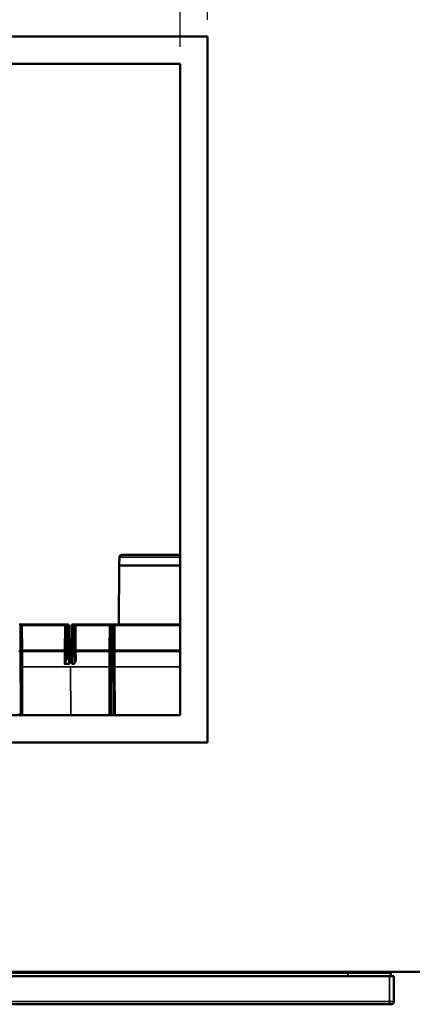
# Model space of a CAD drawing. Header units: inches. Extents: x 0 to 234, y 0 to 165.
# Tile 57 of 85: x 69 to 84, y 105 to 141. Entities that reach past the tile are written whole.
import ezdxf

# ---------------------------------------------------------------- set-up
doc = ezdxf.new("R2010")
doc.units = ezdxf.units.IN
doc.header["$LTSCALE"] = 10
doc.header["$MEASUREMENT"] = 0
for name, color, linetype, lineweight in [('Dimension (ANSI)', 7, 'Continuous', 25), ('Visible (ANSI)', 7, 'Continuous', 50), ('Visible Narrow (ANSI)', 7, 'Continuous', 35)]:
    doc.layers.add(name, color=color, linetype=linetype, lineweight=lineweight)
doc.styles.add('Note Text (ANSI)', font='arial.ttf')
doc.dimstyles.new('Default (ANSI)', dxfattribs={"dimscale": 10, "dimtxt": 0.12, "dimasz": 0.098425, "dimexe": 0.125, "dimexo": 0.0625, "dimgap": 0.031496, "dimtad": 0, "dimtih": 1, "dimtoh": 1, "dimrnd": 1e-08, "dimzin": 4, "dimdsep": 46, "dimtxsty": 'Note Text (ANSI)', "dimcen": 0.09, "dimdle": 0.393701, "dimclrd": 256, "dimclre": 256, "dimclrt": 256, "dimadec": 0, "dimazin": 1, "dimtfac": 1, "dimtofl": 0, "dimtmove": 0, "dimatfit": 3, "dimfxl": 1, "dimtolj": 1, "dimtzin": 4, "dimlwd": -1, "dimlwe": -1, "dimarcsym": 0})

# ---------------------------------------------------------------- blocks, each defined once
blk = doc.blocks.new('*D7')
at = {"layer": 'Defpoints', "color": 0, "transparency": 16777216}
for p in [(75.341, 143.134), (51.341, 139.197), (75.341, 139.197)]:
    blk.add_point(p, dxfattribs=at)
at = {"layer": 'Dimension (ANSI)', "transparency": 16777216}
for p, q in [((51.341, 139.822), (51.341, 144.384)), ((75.341, 139.822), (75.341, 144.384)), ((52.325, 143.134), (61.86, 143.134)), ((74.356, 143.134), (64.822, 143.134))]:
    blk.add_line(p, q, dxfattribs=at)
for points in [[(52.325, 143.298), (52.325, 142.97), (51.341, 143.134)], [(74.356, 143.298), (74.356, 142.97), (75.341, 143.134)]]:
    blk.add_solid(points, dxfattribs=at)
at = {"layer": 'Dimension (ANSI)', "transparency": 16777216, "insert": (62.175, 143.736), "char_height": 1.2, "attachment_point": 1, "style": 'Note Text (ANSI)'}
blk.add_mtext('\\A1;\\fArial|b0|i0;24"', dxfattribs=at)
blk = doc.blocks.new('*D8')
at = {"layer": 'Defpoints', "color": 0, "transparency": 16777216}
for p in [(76.341, 147.613), (50.341, 140.197), (76.341, 140.197)]:
    blk.add_point(p, dxfattribs=at)
at = {"layer": 'Dimension (ANSI)', "transparency": 16777216}
for p, q in [((50.341, 140.822), (50.341, 148.863)), ((76.341, 140.822), (76.341, 148.863)), ((51.325, 147.613), (61.86, 147.613)), ((75.356, 147.613), (64.822, 147.613))]:
    blk.add_line(p, q, dxfattribs=at)
for points in [[(51.325, 147.777), (51.325, 147.449), (50.341, 147.613)], [(75.356, 147.777), (75.356, 147.449), (76.341, 147.613)]]:
    blk.add_solid(points, dxfattribs=at)
at = {"layer": 'Dimension (ANSI)', "transparency": 16777216, "insert": (62.175, 148.226), "char_height": 1.2, "attachment_point": 1, "style": 'Note Text (ANSI)'}
blk.add_mtext('\\A1;\\fArial|b0|i0;26"', dxfattribs=at)

msp = doc.modelspace()

# ---------------------------------------------------------------- linework, layer by layer
at = {"layer": 'Visible (ANSI)'}
for p, q in [((50.341, 140.197), (76.341, 140.197)), ((76.341, 140.197), (76.341, 114.197)), ((75.341, 139.197), (51.341, 139.197)), ((75.341, 115.197), (75.341, 139.197)), ((73.096, 121.026), (73.085, 120.709)), ((73.175, 121.102), (75.341, 121.102)), ((73.085, 120.709), (73.078, 118.581)), ((73.085, 120.709), (75.341, 120.709)), ((69.443, 118.543), (69.403, 118.543)), ((69.522, 118.543), (69.443, 118.543)), ((69.483, 118.504), (69.487, 117.563)), ((71.083, 118.543), (69.522, 118.543)), ((71.162, 118.543), (71.083, 118.543)), ((71.114, 117.568), (71.122, 118.504)), ((71.202, 118.543), (71.162, 118.543)), ((71.241, 118.504), (71.249, 117.568)), ((71.327, 117.568), (71.336, 118.506)), ((71.416, 118.543), (71.374, 118.543)), ((72.73, 118.543), (71.416, 118.543)), ((71.454, 118.506), (71.463, 117.568)), ((72.809, 118.543), (72.73, 118.543)), ((72.765, 117.563), (72.77, 118.504)), ((72.849, 118.543), (72.809, 118.543)), ((72.927, 118.543), (72.849, 118.543)), ((72.888, 118.504), (72.892, 117.563)), ((75.341, 118.543), (72.927, 118.543)), ((69.497, 115.236), (69.487, 117.563)), ((71.075, 117.559), (69.526, 117.559)), ((71.114, 117.568), (71.112, 117.299)), ((71.252, 117.299), (71.249, 117.568)), ((71.327, 117.559), (71.289, 117.559)), ((71.327, 117.568), (71.324, 117.212)), ((71.465, 117.294), (71.463, 117.568)), ((72.726, 117.559), (71.5, 117.559)), ((72.765, 117.563), (72.755, 115.236)), ((72.902, 115.236), (72.892, 117.563)), ((75.341, 117.559), (72.931, 117.559)), ((71.254, 117.092), (71.082, 117.092)), ((71.418, 117.092), (71.361, 117.092)), ((51.341, 115.197), (75.341, 115.197)), ((76.341, 114.197), (50.341, 114.197)), ((105.648, 105.748), (21.03, 105.748)), ((43.99, 105.583), (83.045, 105.583)), ((81.51, 105.709), (64.522, 105.709)), ((69.541, 105.709), (69.541, 105.748)), ((69.869, 105.748), (69.869, 105.709)), ((72.849, 105.709), (72.849, 105.748)), ((73.085, 105.709), (73.085, 105.748)), ((76.392, 105.709), (76.392, 105.748)), ((76.628, 105.709), (76.628, 105.748)), ((79.935, 105.709), (79.935, 105.748)), ((80.171, 105.709), (80.171, 105.748)), ((81.51, 105.709), (83.085, 105.709)), ((82.219, 105.709), (82.219, 105.748)), ((82.455, 105.709), (82.455, 105.748)), ((83.045, 105.583), (83.203, 105.583)), ((83.085, 105.709), (83.083, 105.583)), ((83.203, 104.646), (83.203, 105.583)), ((43.99, 104.547), (83.045, 104.547)), ((83.104, 104.547), (83.045, 104.547))]:
    msp.add_line(p, q, dxfattribs=at)
for centre, radius, start, end in [((73.175, 121.024), 0.0787, 90, 178), ((69.443, 118.504), 0.0394, 0.25, 90), ((71.162, 118.504), 0.0394, 90, 179.5), ((71.202, 118.504), 0.0394, 0.5, 90), ((71.374, 118.505), 0.0382, 90, 179.5), ((71.416, 118.505), 0.0382, 0.5, 90), ((72.809, 118.504), 0.0394, 90, 179.75), ((72.849, 118.504), 0.0394, 0.25, 90), ((73.04, 118.582), 0.0382, 270, 321.1824), ((73.04, 118.582), 0.0382, 342.2481, 359.821), ((69.526, 117.599), 0.0394, 180.25, 270), ((71.075, 117.599), 0.0394, 270, 359.5), ((71.289, 117.599), 0.0394, 180.5, 270), ((71.5, 117.597), 0.0382, 180.5, 270), ((72.726, 117.599), 0.0394, 270, 359.75), ((72.931, 117.599), 0.0394, 180.25, 270), ((69.536, 115.236), 0.0394, 180.25, 189.6763), ((72.716, 115.236), 0.0394, 350.2387, 359.75), ((72.942, 115.236), 0.0394, 180.25, 189.7613), ((83.104, 104.646), 0.0984, 270, 0)]:
    msp.add_arc(centre, radius, start, end, dxfattribs=at)
for points, knots in [([(69.443, 118.543), (69.449, 118.543), (69.455, 118.542), (69.46, 118.54), (69.462, 118.539), (69.464, 118.538), (69.466, 118.537), (69.47, 118.534), (69.473, 118.532), (69.475, 118.529), (69.476, 118.528), (69.477, 118.527), (69.478, 118.526), (69.481, 118.523), (69.483, 118.521), (69.484, 118.519), (69.486, 118.517), (69.487, 118.516), (69.489, 118.515), (69.491, 118.513), (69.494, 118.512), (69.497, 118.511), (69.501, 118.51), (69.505, 118.509), (69.509, 118.509), (69.513, 118.509), (69.518, 118.508), (69.522, 118.508)], [-0.2992589, -0.2992589, -0.2992589, -0.2992589, -0.2782458, -0.2782458, -0.2782458, -0.2690478, -0.2690478, -0.2690478, -0.2498132, -0.2498132, -0.2498132, -0.2391536, -0.2391536, -0.2391536, -0.2092594, -0.2092594, -0.2092594, -0.1793652, -0.1793652, -0.1793652, -0.1272296, -0.1272296, -0.1272296, -0.0597884, -0.0597884, -0.0597884, 0, 0, 0, 0]), ([(71.134, 118.533), (71.135, 118.534), (71.139, 118.537), (71.144, 118.539), (71.147, 118.541)], [-0.03902747, -0.03902747, -0.03902747, -0.03902747, -0.02989432, -0.01741937, -0.01741937, -0.01741937, -0.01741937]), ([(71.361, 117.092), (71.36, 117.092), (71.359, 117.093), (71.357, 117.093), (71.356, 117.094), (71.354, 117.096), (71.352, 117.098), (71.343, 117.11), (71.338, 117.125), (71.328, 117.161), (71.324, 117.189), (71.324, 117.212)], [0, 0, 0, 0, 0.0084264, 0.0084264, 0.0168528, 0.0168528, 0.0337056, 0.0337056, 0.1359386, 0.1359386, 0.3272473, 0.3272473, 0.3272473, 0.3272473]), ([(71.082, 117.092), (71.08, 117.092), (71.078, 117.093), (71.075, 117.094), (71.074, 117.094), (71.072, 117.095), (71.072, 117.096), (71.071, 117.096), (71.071, 117.096), (71.071, 117.096)], [-0.03192236, -0.03192236, -0.03192236, -0.03192236, -0.01506606, -0.01506606, -0.00732434, -0.00732434, 0, 0, 0.00013176, 0.00013176, 0.00013176, 0.00013176]), ([(71.265, 117.096), (71.265, 117.096), (71.265, 117.096), (71.263, 117.095), (71.261, 117.094), (71.258, 117.093), (71.257, 117.093), (71.254, 117.092), (71.254, 117.092), (71.254, 117.092)], [-0.03374562, -0.03374562, -0.03374562, -0.03374562, -0.033444, -0.033444, -0.01658471, -0.01658471, -0.00341418, -0.00341418, 0, 0, 0, 0]), ([(71.418, 117.092), (71.418, 117.092), (71.418, 117.092), (71.418, 117.092), (71.42, 117.092), (71.421, 117.093), (71.423, 117.093), (71.423, 117.093), (71.423, 117.093), (71.423, 117.093), (71.424, 117.093), (71.425, 117.094), (71.426, 117.094), (71.426, 117.094), (71.426, 117.095), (71.427, 117.095), (71.427, 117.095), (71.428, 117.096), (71.428, 117.096)], [0, 0, 0, 0, 0.00125038, 0.00125038, 0.00125038, 0.01316406, 0.01316406, 0.01316406, 0.01501457, 0.01501457, 0.01501457, 0.02202023, 0.02202023, 0.02202023, 0.0243088, 0.0243088, 0.0243088, 0.03020533, 0.03020533, 0.03020533, 0.03020533]), ([(69.512, 115.202), (69.511, 115.202), (69.511, 115.203), (69.51, 115.203), (69.507, 115.206), (69.505, 115.209), (69.503, 115.212), (69.499, 115.219), (69.498, 115.226), (69.497, 115.23)], [0.0516919, 0.0516919, 0.0516919, 0.0516919, 0.0575884, 0.0575884, 0.0575884, 0.0948698, 0.0948698, 0.0948698, 0.1679448, 0.1679448, 0.1679448, 0.1679448]), ([(69.529, 115.197), (69.526, 115.197), (69.523, 115.197), (69.517, 115.199), (69.514, 115.2), (69.512, 115.202)], [-0.05127262, -0.05127262, -0.05127262, -0.05127262, -0.02564939, -0.02564939, -0.00000988, -0.00000988, -0.00000988, -0.00000988]), ([(72.755, 115.23), (72.754, 115.228), (72.754, 115.226), (72.753, 115.223), (72.752, 115.216), (72.748, 115.207), (72.742, 115.198), (72.742, 115.198), (72.741, 115.197), (72.741, 115.197)], [0, 0, 0, 0, 0.01511522, 0.01511522, 0.01511522, 0.05703181, 0.05703181, 0.05703181, 0.05917925, 0.05917925, 0.05917925, 0.05917925]), ([(72.917, 115.197), (72.914, 115.2), (72.912, 115.204), (72.91, 115.208), (72.905, 115.218), (72.903, 115.226), (72.903, 115.23)], [0.14959382, 0.14959382, 0.14959382, 0.14959382, 0.16683904, 0.16683904, 0.16683904, 0.21038412, 0.21038412, 0.21038412, 0.21038412])]:
    msp.add_open_spline(points, degree=3, knots=knots, dxfattribs=at)
msp.add_open_spline([(71.147, 118.541), (71.151, 118.542), (71.156, 118.543), (71.161, 118.543)], degree=3, dxfattribs=at)
at = {"layer": 'Visible Narrow (ANSI)'}
for p, q in [((75.341, 121.026), (73.096, 121.026)), ((69.447, 117.563), (69.443, 118.543)), ((69.522, 118.508), (69.522, 118.543)), ((69.522, 118.508), (71.083, 118.508)), ((69.526, 117.598), (69.522, 118.504)), ((71.083, 118.505), (71.075, 117.598)), ((71.083, 118.508), (71.083, 118.543)), ((71.162, 118.543), (71.154, 117.568)), ((71.21, 117.568), (71.202, 118.543)), ((71.374, 118.543), (71.366, 117.568)), ((71.424, 117.568), (71.416, 118.543)), ((71.488, 118.518), (71.488, 118.518)), ((71.493, 118.505), (71.493, 118.504)), ((71.5, 117.598), (71.493, 118.504)), ((71.493, 118.504), (72.73, 118.504)), ((72.73, 118.504), (72.726, 117.598)), ((72.73, 118.543), (72.73, 118.504)), ((72.809, 118.543), (72.805, 117.563)), ((72.853, 117.563), (72.849, 118.543)), ((72.927, 118.504), (72.927, 118.543)), ((72.927, 118.504), (75.341, 118.504)), ((72.931, 117.598), (72.927, 118.504)), ((73.078, 118.581), (73.078, 118.581)), ((69.399, 117.563), (69.447, 117.563)), ((69.447, 117.563), (69.457, 115.236)), ((71.075, 117.598), (69.526, 117.598)), ((69.526, 117.598), (69.526, 117.559)), ((69.526, 117.559), (69.529, 116.979)), ((71.071, 117.096), (71.075, 117.559)), ((71.075, 117.559), (71.075, 117.598)), ((71.151, 117.299), (71.154, 117.568)), ((71.154, 117.568), (71.21, 117.568)), ((71.21, 117.568), (71.212, 117.299)), ((71.289, 117.559), (71.292, 117.207)), ((71.361, 117.092), (71.366, 117.568)), ((71.366, 117.568), (71.424, 117.568)), ((71.424, 117.568), (71.428, 117.096)), ((71.5, 117.559), (71.5, 117.598)), ((72.726, 117.598), (71.5, 117.598)), ((71.5, 117.559), (71.503, 117.275)), ((72.724, 116.979), (72.726, 117.559)), ((72.726, 117.598), (72.726, 117.559)), ((72.795, 115.236), (72.805, 117.563)), ((72.805, 117.563), (72.853, 117.563)), ((72.853, 117.563), (72.863, 115.236)), ((75.341, 117.598), (72.931, 117.598)), ((72.931, 117.559), (72.931, 117.598)), ((72.931, 117.559), (72.934, 116.979)), ((69.536, 115.197), (69.529, 116.979)), ((69.529, 116.979), (71.294, 116.979)), ((71.309, 115.197), (71.294, 116.979)), ((71.294, 116.979), (72.724, 116.979)), ((72.724, 116.979), (72.716, 115.197)), ((72.942, 115.197), (72.934, 116.979)), ((72.934, 116.979), (75.341, 116.979)), ((69.457, 115.236), (69.389, 115.236)), ((69.457, 115.236), (69.457, 115.197)), ((81.51, 105.709), (81.51, 105.583)), ((83.045, 105.583), (83.045, 104.646)), ((83.045, 104.646), (43.99, 104.646)), ((83.045, 104.547), (83.045, 104.646)), ((83.045, 104.646), (83.203, 104.646))]:
    msp.add_line(p, q, dxfattribs=at)
for centre, start, end in [((69.443, 118.504), 0.25, 3.1038), ((71.162, 118.504), 176.8962, 179.5), ((72.716, 115.236), 329.8556, 359.75), ((72.942, 115.236), 180.25, 210.1444)]:
    msp.add_arc(centre, 0.0787, start, end, dxfattribs=at)
for centre, major_axis, ratio, start_param, end_param in [((69.522, 118.504), (-0.0394, -0.0002), 0.004363, 0, 1.570777), ((71.083, 118.505), (0.0394, -0.0003), 0.004363, 4.712427, 6.283185), ((71.493, 118.506), (-0.0382, -0.0003), 0.023821, 0, 1.570588), ((71.493, 118.504), (-0.0382, -0.0003), 0.004363, 0, 1.570758), ((72.73, 118.504), (0.0394, 0.0002), 0.004363, 6.283147, 7.853925), ((72.927, 118.504), (0.0394, -0.0002), 0.004363, 1.570853, 3.141631), ((73.04, 118.582), (0, -0.0382), 0.999982, 0, 1.567671), ((69.447, 117.563), (0.0394, 0.0002), 0.004363, 0, 1.570777), ((69.526, 117.599), (-0.0394, -0.0002), 0.004363, 0, 1.570777), ((71.075, 117.599), (0.0394, -0.0003), 0.004363, 4.712427, 6.283185), ((71.154, 117.567), (-0.0394, 0.0003), 0.008726, 4.712465, 6.283185), ((71.21, 117.567), (0.0394, 0.0003), 0.008726, 0, 1.57072), ((71.366, 117.567), (-0.0382, 0.0003), 0.008726, 4.712465, 6.283185), ((71.424, 117.567), (0.0382, 0.0003), 0.008726, 0, 1.57072), ((71.5, 117.599), (-0.0382, -0.0003), 0.004363, 0.000001, 1.570758), ((72.726, 117.599), (0.0394, -0.0002), 0.004363, 4.712408, 6.283185), ((72.805, 117.563), (-0.0394, 0.0002), 0.004363, 4.712408, 6.283185), ((72.853, 117.563), (0.0394, 0.0002), 0.004363, 0, 1.570777), ((72.931, 117.599), (-0.0394, -0.0002), 0.004363, 0, 1.570777), ((71.151, 117.298), (-0.0394, 0.0003), 0.008726, 4.712466, 6.283188), ((71.212, 117.298), (0.0394, 0.0003), 0.008726, 0, 1.57072), ((71.226, 117.205), (-0.038, -0.0101), 0.008433, 3.662991, 4.710144), ((71.292, 117.223), (0.0394, 0.0003), 0.403729, 3.717286, 4.708866), ((71.503, 117.295), (-0.0382, -0.0003), 0.51885, 0, 1.566268), ((69.529, 116.98), (-0.0394, -0.0002), 0.017452, 0, 1.57072), ((72.724, 116.98), (0.0394, -0.0002), 0.017452, 4.712465, 6.283185), ((72.934, 116.98), (-0.0394, -0.0002), 0.017452, 0, 1.57072), ((69.457, 115.236), (-0.0394, 0.0002), 0.004363, 1.570853, 2.72658), ((69.529, 115.236), (0, 0.0394), 0.915094, 1.576549, 2.636465), ((69.457, 115.236), (-0.0394, 0.0002), 0.004363, 2.72658, 3.141631), ((72.795, 115.236), (-0.0394, 0.0002), 0.004363, 4.712408, 6.283185), ((72.863, 115.236), (0.0394, 0.0002), 0.004363, 0, 1.570777)]:
    msp.add_ellipse(centre, major_axis=major_axis, ratio=ratio, start_param=start_param, end_param=end_param, dxfattribs=at)
for points, knots in [([(71.083, 118.508), (71.085, 118.508), (71.089, 118.508), (71.096, 118.509), (71.101, 118.51), (71.107, 118.511), (71.112, 118.512), (71.116, 118.514), (71.121, 118.518), (71.126, 118.524), (71.131, 118.531), (71.134, 118.533)], [-0.2989432, -0.2989432, -0.2989432, -0.2989432, -0.2690489, -0.2391545, -0.2092602, -0.1793659, -0.1494716, -0.1195773, -0.089683, -0.0597886, -0.0390275, -0.0390275, -0.0390275, -0.0390275]), ([(71.493, 118.505), (71.492, 118.51), (71.489, 118.517), (71.481, 118.525), (71.474, 118.53), (71.465, 118.534), (71.453, 118.539), (71.437, 118.542), (71.423, 118.543), (71.416, 118.543), (71.416, 118.543), (71.416, 118.543)], [0, 0, 0, 0, 0.0735897, 0.1103845, 0.1471794, 0.1839742, 0.220769, 0.2943587, 0.3679484, 0.3679484, 0.3687836, 0.3687836, 0.3687836, 0.3687836]), ([(73.079, 118.543), (73.079, 118.552), (73.079, 118.572), (73.078, 118.581), (73.078, 118.581)], [-0.2026175, -0.2026175, -0.2026175, -0.2026175, -0.1302378, 0, 0, 0, 0]), ([(71.112, 117.299), (71.112, 117.26), (71.105, 117.209), (71.093, 117.146), (71.086, 117.121), (71.079, 117.103), (71.074, 117.097), (71.071, 117.096)], [-0.5960332, -0.5960332, -0.5960332, -0.5960332, -0.2554428, -0.1702952, -0.0851476, -0.0425738, 0, 0, 0, 0]), ([(71.082, 117.092), (71.084, 117.093), (71.089, 117.098), (71.1, 117.112), (71.114, 117.137), (71.139, 117.199), (71.151, 117.254), (71.151, 117.299)], [0.0320706, 0.0320706, 0.0320706, 0.0320706, 0.0425738, 0.0851476, 0.1702952, 0.2554428, 0.5960332, 0.5960332, 0.5960332, 0.5960332]), ([(71.226, 117.205), (71.229, 117.193), (71.233, 117.175), (71.238, 117.151), (71.241, 117.133), (71.244, 117.118), (71.247, 117.106), (71.25, 117.098), (71.252, 117.094), (71.254, 117.092)], [0, 0, 0, 0, 0.0938529, 0.1407793, 0.1877058, 0.2346322, 0.2580954, 0.2815587, 0.2965593, 0.2965593, 0.2965593, 0.2965593]), ([(71.265, 117.096), (71.263, 117.096), (71.261, 117.096), (71.257, 117.096), (71.257, 117.1), (71.259, 117.109), (71.26, 117.121), (71.261, 117.137), (71.261, 117.156), (71.262, 117.181), (71.261, 117.201), (71.259, 117.214)], [-0.3284851, -0.3284851, -0.3284851, -0.3284851, -0.3108877, -0.3050219, -0.2815587, -0.2580954, -0.2346322, -0.1877058, -0.1407793, -0.0938529, 0, 0, 0, 0]), ([(71.265, 117.096), (71.268, 117.1), (71.272, 117.109), (71.28, 117.129), (71.289, 117.163), (71.292, 117.191), (71.292, 117.207)], [-0.3254329, -0.3254329, -0.3254329, -0.3254329, -0.290937, -0.2424475, -0.1454685, 0, 0, 0, 0]), ([(71.418, 117.092), (71.42, 117.091), (71.425, 117.088), (71.438, 117.09), (71.452, 117.104), (71.466, 117.127), (71.491, 117.187), (71.503, 117.237), (71.503, 117.275)], [1.4084053, 1.4084053, 1.4084053, 1.4084053, 1.4308671, 1.4533289, 1.4982525, 1.5880996, 1.6779468, 2.0373356, 2.0373356, 2.0373356, 2.0373356]), ([(71.465, 117.294), (71.465, 117.254), (71.459, 117.2), (71.447, 117.137), (71.44, 117.112), (71.433, 117.098), (71.429, 117.096), (71.428, 117.096)], [-2.0373356, -2.0373356, -2.0373356, -2.0373356, -1.6779468, -1.5880996, -1.4982525, -1.4533289, -1.4383691, -1.4383691, -1.4383691, -1.4383691])]:
    msp.add_open_spline(points, degree=3, knots=knots, dxfattribs=at)
for points in [[(71.478, 118.527), (71.478, 118.528), (71.477, 118.528), (71.477, 118.528)], [(71.212, 117.299), (71.213, 117.267), (71.218, 117.236), (71.226, 117.205)], [(71.259, 117.214), (71.255, 117.243), (71.252, 117.271), (71.252, 117.299)]]:
    msp.add_open_spline(points, degree=3, dxfattribs=at)

# ---------------------------------------------------------------- dimensions: what is measured, and where the dimension line sits
at = {"layer": 'Dimension (ANSI)'}
dim = msp.add_linear_dim(base=(76.341, 147.613), p1=(50.341, 140.197), p2=(76.341, 140.197), text='\\fArial|b0|i0;<>"', dimstyle='Default (ANSI)', override={"dimgap": 0.031496, "dimtih": 0, "dimtoh": 0, "dimdec": 0, "dimtol": 0, "dimlim": 0, "dimtp": 0, "dimtm": 0, "dimtdec": 2, "dimatfit": 1}, dxfattribs=at)
dim.commit()
dim.dimension.update_dxf_attribs({"geometry": '*D8', "text_midpoint": (63.341, 147.613), "dimtype": 160})
dim = msp.add_linear_dim(base=(75.341, 143.134), p1=(51.341, 139.197), p2=(75.341, 139.197), angle=180, text='\\fArial|b0|i0;<>"', dimstyle='Default (ANSI)', override={"dimgap": 0.031496, "dimtih": 0, "dimtoh": 0, "dimdec": 0, "dimtol": 0, "dimlim": 0, "dimtp": 0, "dimtm": 0, "dimtdec": 2, "dimatfit": 1}, dxfattribs=at)
dim.commit()
dim.dimension.update_dxf_attribs({"geometry": '*D7', "text_midpoint": (63.341, 143.134), "dimtype": 160})

doc.saveas('drawing.dxf')
